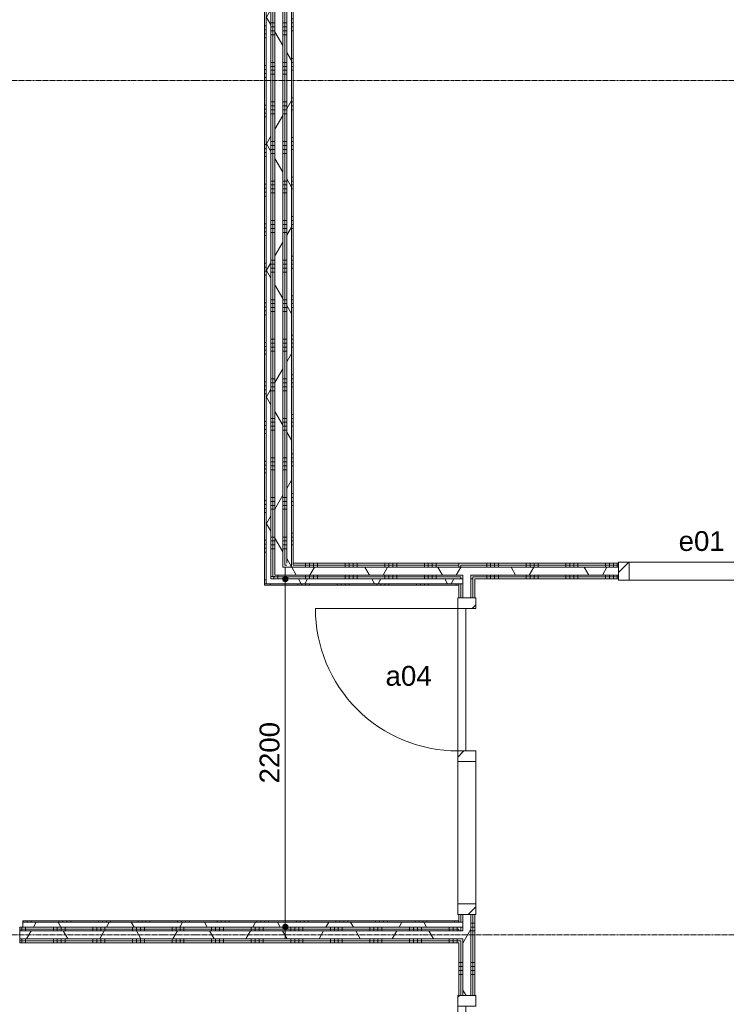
# Model space of a CAD drawing. Header units: millimetres. Extents: x 23061 to 67652, y 24168 to 59318.
# Tile 10 of 35: x 34476 to 38940, y 37362 to 43585. Entities that reach past the tile are written whole.
import ezdxf

# ---------------------------------------------------------------- set-up
doc = ezdxf.new("R2010")
doc.units = ezdxf.units.MM
doc.linetypes.add('stramien', pattern=[22.225, 12.7, -3.175, 3.175, -3.175])
doc.layers.add('00_Algemeen', color=7, linetype='Continuous', lineweight=9, true_color=0x00a600)
for name, color, linetype, lineweight in [('00_Algemeen-50', 7, 'Continuous', 9), ('22_Metselwerk', 7, 'Continuous', 18), ('30_Kozijnen-ramen-deuren', 7, 'Continuous', 9)]:
    doc.layers.add(name, color=color, linetype=linetype, lineweight=lineweight)
doc.styles.add('Arial_1', font='arial.ttf', dxfattribs={"height": 125})
doc.dimstyles.new('00_AEE_maatvoering_2_5mm', dxfattribs={"dimscale": 304.8, "dimtxt": 127.532425, "dimasz": 0.459318, "dimexe": 0.246063, "dimexo": 0.0625, "dimgap": 0, "dimtad": 1, "dimdec": 0, "dimzin": 0, "dimdsep": 46, "dimtxsty": 'Arial_1', "dimblk1": 'DOTSMALL', "dimblk2": 'DOTSMALL', "dimsah": 1, "dimcen": 0.09, "dimdle": 0.246063, "dimazin": 0, "dimtfac": 1, "dimtdec": 4, "dimtix": 1, "dimtmove": 0, "dimatfit": 3, "dimfxl": 0.246063, "dimfxlon": 1, "dimtvp": 1, "dimtolj": 1, "dimtzin": 0, "dimarcsym": 2})
pattern_1 = [(180, (37351.22, 36300), (4e-13, -250), []), (180, (37351.22, 36325), (4e-13, -250), []), (180, (37351.22, 36350), (4e-13, -250), []), (180, (37351.22, 36375), (4e-13, -250), [])]
pattern_2 = [(60, (28876.22, 0), (-346.4102, 200), []), (120, (28876.22, 0), (-346.4102, -200), [])]
pattern_3 = [(180, (36163.72, 44490), (4e-13, -250), []), (180, (36163.72, 44515), (4e-13, -250), []), (180, (36163.72, 44540), (4e-13, -250), []), (180, (36163.72, 44565), (4e-13, -250), [])]
pattern_4 = [(270, (36607.47, 40150), (250, -4e-13), []), (270, (36582.47, 40150), (250, -4e-13), []), (270, (36557.47, 40150), (250, -4e-13), []), (270, (36532.47, 40150), (250, -4e-13), [])]
pattern_5 = [(270, (35763.72, 37850), (250, 2e-14), []), (270, (35738.72, 37850), (250, 2e-14), []), (270, (35713.72, 37850), (250, 2e-14), []), (270, (35688.72, 37850), (250, 2e-14), [])]
pattern_6 = [(90, (43926.22, 40050), (-250, 1e-12), []), (90, (43951.22, 40050), (-250, 1e-12), []), (90, (43976.22, 40050), (-250, 1e-12), []), (90, (44001.22, 40050), (-250, 1e-12), [])]
pattern_7 = [(135, (39413, -8425), (-106.066, -106.066), [])]

# ---------------------------------------------------------------- blocks, each defined once
blk = doc.blocks.new('32_AEE_VO_FIX_Binnendeuren - D_900x2300_Dicht Paneel lariks-V2-02 tweede verdieping - A')
at = {"layer": '30_Kozijnen-ramen-deuren', "true_color": 0xc0c0c0}
h = blk.add_hatch(dxfattribs=at)
h.set_pattern_fill('FP_32', color=9, style=0, pattern_type=2)
h.set_pattern_definition([(135, (36900, -8425), (-106.066, -106.066), [])])
h.paths.add_polyline_path([(517, 25), (517, 57), (450, 57), (450, -57), (517, -57), (517, -25)])
h.paths.add_polyline_path([(-450, -50), (-450, 57), (-517, 57), (-517, -57), (-450, -57)])
at = {"layer": '30_Kozijnen-ramen-deuren'}
for p, q in [((-517, 57), (-450, 57)), ((-517, 50), (-517, 57)), ((-450, 57), (-450, -57)), ((450, 57), (517, 57)), ((450, -57), (450, 57)), ((517, 57), (517, 50)), ((-517, -57), (-517, -50)), ((-450, -57), (-517, -57)), ((-450, -7), (450, -7)), ((-450, -57), (-450, -7)), ((450, -57), (-450, -57)), ((450, -7), (450, -57)), ((517, -57), (450, -57)), ((517, -50), (517, -57))]:
    blk.add_line(p, q, dxfattribs=at)
blk = doc.blocks.new('32_AEE_VO_FIX_Binnenramen - R_b1034xh2367_Vast lariks-8011794-02 tweede verdieping - A')
at = {"layer": '30_Kozijnen-ramen-deuren', "true_color": 0xc0c0c0}
h = blk.add_hatch(dxfattribs=at)
h.set_pattern_fill('FP_40', color=9, style=0, pattern_type=2)
h.set_pattern_definition([(45, (-9900, -40100), (-106.066, 106.066), [])])
h.paths.add_polyline_path([(517, -57), (517, 57), (450, 57), (450, -57)])
h.paths.add_polyline_path([(-450, -57), (-450, 57), (-517, 57), (-517, -57)])
at = {"layer": '30_Kozijnen-ramen-deuren'}
for p, q in [((-450, 57), (-517, 57)), ((-517, 57), (-517, 50)), ((-450, -57), (-450, 57)), ((-450, 57), (450, 57)), ((517, 57), (450, 57)), ((450, 57), (450, -57)), ((517, 50), (517, 57)), ((-517, -50), (-517, -57)), ((-517, -57), (-450, -57)), ((-450, -57), (450, -57)), ((450, -57), (517, -57)), ((517, -57), (517, -50))]:
    blk.add_line(p, q, dxfattribs=at)
blk = doc.blocks.new('32_AEE_VO_FIX_Binnendeuren - D_1800x2300_Deur_zijlicht rechts 900 lariks-8008739-02 tweede verdieping - A')
at = {"layer": '30_Kozijnen-ramen-deuren', "true_color": 0xc0c0c0}
h = blk.add_hatch(dxfattribs=at)
h.set_pattern_fill('FP_53', color=9, style=0, pattern_type=2)
h.set_pattern_definition(pattern_7)
h.paths.add_polyline_path([(1484, -19.9), (1484, 57), (1417, 57), (1417, -57), (1484, -57), (1484, -25)])
h.paths.add_polyline_path([(-450, -57), (-450, 57), (-517, 57), (-517, -57)])
h = blk.add_hatch(dxfattribs=at)
h.set_pattern_fill('FP_53', color=9, style=0, pattern_type=2)
h.set_pattern_definition(pattern_7)
h.paths.add_polyline_path([(517, 57), (450, 57), (450, -57), (517, -57)])
at = {"layer": '30_Kozijnen-ramen-deuren'}
for p, q in [((-517, 57), (-450, 57)), ((-517, 50), (-517, 57)), ((-450, 57), (-450, -57)), ((450, 57), (517, 57)), ((450, -57), (450, 57)), ((517, 57), (1417, 57)), ((517, 57), (517, -57)), ((1417, 57), (1484, 57)), ((1417, -57), (1417, 57)), ((1484, 57), (1484, 50)), ((-517, -57), (-517, -50)), ((-450, -57), (-517, -57)), ((-450, -7), (450, -7)), ((-450, -57), (-450, -7)), ((450, -57), (-450, -57)), ((450, -7), (450, -57)), ((517, -57), (450, -57)), ((1417, -57), (517, -57)), ((1484, -57), (1417, -57)), ((1484, -50), (1484, -57))]:
    blk.add_line(p, q, dxfattribs=at)
blk = doc.blocks.new('30_AEE_VO_draairichting - 30_AEE_VO_draairichting-8193168-02 tweede verdieping - A')
at = {"layer": '30_Kozijnen-ramen-deuren'}
blk.add_line((-450, -900), (-450, 0), dxfattribs=at)
blk.add_arc((-450, 0), 900, 270, 0, dxfattribs=at)
blk = doc.blocks.new('DIMBLOCK26-02 tweede verdieping - A')
at = {"layer": '00_Algemeen-50', "transparency": 16777216}
h = blk.add_hatch(color=256, dxfattribs=at)
edge = h.paths.add_edge_path()
edge.add_arc((36154, 40050), 17.5, 0, 360)
h = blk.add_hatch(color=256, dxfattribs=at)
edge = h.paths.add_edge_path()
edge.add_arc((36154, 37850), 17.5, 0, 360)
for p, q in [((36154, 40125), (36154, 37775)), ((36154, 40050), (36079, 40050)), ((36154, 40050), (36229, 40050)), ((36154, 37850), (36079, 37850)), ((36154, 37850), (36229, 37850))]:
    blk.add_line(p, q, dxfattribs=at)
for centre in [(36154, 40050), (36154, 37850)]:
    blk.add_circle(centre, 17.5, dxfattribs=at)
at = {"layer": '00_Algemeen-50', "color": 0, "transparency": 16777216, "insert": (35991.7, 38757.7), "char_height": 125, "width": 461.471, "attachment_point": 1, "rotation": 90, "line_spacing_factor": 0.941778, "style": 'Arial_1'}
blk.add_mtext('2200', dxfattribs=at)
blk = doc.blocks.new('_DotSmall')
at = {"color": 0, "linetype": 'ByBlock', "const_width": 0.5}
blk.add_lwpolyline([(-0.0625, 0, 1), (0.0625, 0, 1)], format="xyb", close=True, dxfattribs=at)

msp = doc.modelspace()

# ---------------------------------------------------------------- hatches: boundary and pattern name
at = {"layer": '22_Metselwerk', "lineweight": 9}
h = msp.add_hatch(dxfattribs=at)
h.set_pattern_fill('FP_110', color=256, angle=90, style=0, pattern_type=2)
h.set_pattern_definition([(180, (36063.72, 44470), (4e-13, -250), []), (180, (36063.72, 44495), (4e-13, -250), []), (180, (36063.72, 44520), (4e-13, -250), []), (180, (36063.72, 44545), (4e-13, -250), [])])
h.paths.add_polyline_path([(36023.7, 40010), (36033.7, 40010), (36033.7, 48730), (36023.7, 48730), (36023.7, 40017)])
h = msp.add_hatch(dxfattribs=at)
h.set_pattern_fill('FP_11', color=256, angle=60, style=0, pattern_type=2)
h.set_pattern_definition(pattern_2)
h.paths.add_polyline_path([(36063.7, 40020), (36063.7, 48754.5), (36033.7, 48754.5), (36033.7, 40020)])
h = msp.add_hatch(dxfattribs=at)
h.set_pattern_fill('FP_18', color=256, angle=90, style=0, pattern_type=2)
h.set_pattern_definition(pattern_3)
h.paths.add_polyline_path([(36076.2, 40050), (36076.2, 48730), (36063.7, 48730), (36063.7, 40050)])
h = msp.add_hatch(dxfattribs=at)
h.set_pattern_fill('FP_18', color=256, angle=90, style=0, pattern_type=2)
h.set_pattern_definition(pattern_3)
h.paths.add_polyline_path([(36088.7, 40062.5), (36088.7, 48730), (36076.2, 48730), (36076.2, 40062.5)])
h = msp.add_hatch(dxfattribs=at)
h.set_pattern_fill('FP_11', color=256, angle=60, style=0, pattern_type=2)
h.set_pattern_definition(pattern_2)
h.paths.add_polyline_path([(36138.7, 40075), (36138.7, 48730), (36088.7, 48730), (36088.7, 40075), (36125.5, 40075)])
h = msp.add_hatch(dxfattribs=at)
h.set_pattern_fill('FP_18', color=256, angle=90, style=0, pattern_type=2)
h.set_pattern_definition(pattern_3)
h.paths.add_polyline_path([(36151.2, 40125), (36151.2, 48730), (36138.7, 48730), (36138.7, 40125)])
h = msp.add_hatch(dxfattribs=at)
h.set_pattern_fill('FP_18', color=256, angle=90, style=0, pattern_type=2)
h.set_pattern_definition(pattern_3)
h.paths.add_polyline_path([(36151.2, 40137.5), (36163.7, 40137.5), (36163.7, 48730), (36151.2, 48730), (36151.2, 40160)])
h = msp.add_hatch(dxfattribs=at)
h.set_pattern_fill('FP_11', color=256, angle=60, style=0, pattern_type=2)
h.set_pattern_definition(pattern_2)
h.paths.add_polyline_path([(36193.7, 40125), (36193.7, 48754.5), (36163.7, 48754.5), (36163.7, 40125)])
h = msp.add_hatch(dxfattribs=at)
h.set_pattern_fill('FP_109', color=256, angle=90, style=0, pattern_type=2)
h.set_pattern_definition([(1e-13, (36163.72, 44340), (-4e-13, 250), []), (1e-13, (36163.72, 44315), (-4e-13, 250), []), (1e-13, (36163.72, 44290), (-4e-13, 250), []), (1e-13, (36163.72, 44265), (-4e-13, 250), [])])
h.paths.add_polyline_path([(36193.7, 40137.5), (36203.7, 40137.5), (36203.7, 48730), (36193.7, 48730), (36193.7, 40150)])
h = msp.add_hatch(dxfattribs=at)
h.set_pattern_fill('FP_19', color=256, angle=-270, style=0, pattern_type=2)
h.set_pattern_definition(pattern_4)
h.paths.add_polyline_path([(37251.2, 40137.5), (37251.2, 40150), (36203.7, 40150), (36203.7, 40137.5), (37136.8, 40137.5)])
h = msp.add_hatch(dxfattribs=at)
h.set_pattern_fill('FP_37', color=256, angle=90, style=0, pattern_type=2)
h.set_pattern_definition(pattern_6)
h.paths.add_polyline_path([(50401.2, 40137.5), (50413.7, 40137.5), (50413.7, 40150), (50093.2, 40150), (50093.2, 40137.5), (50140.4, 40137.5)])
h.paths.add_polyline_path([(49059.2, 40137.5), (49059.2, 40150), (48293.2, 40150), (48293.2, 40137.5), (48406.6, 40137.5)])
h.paths.add_polyline_path([(47259.2, 40137.5), (47259.2, 40150), (46493.2, 40150), (46493.2, 40137.5)])
h.paths.add_polyline_path([(44693.2, 40137.5), (45459.2, 40137.5), (45459.2, 40150), (44693.2, 40150)])
h.paths.add_polyline_path([(43238.7, 40137.5), (43238.7, 40150), (42893.2, 40150), (42893.2, 40137.5), (43205.2, 40137.5)])
h.paths.add_polyline_path([(43494.1, 40137.5), (43659.2, 40137.5), (43659.2, 40150), (43356.2, 40150), (43356.2, 40137.5)])
h.paths.add_polyline_path([(43301.2, 40137.5), (43326.2, 40137.5), (43326.2, 40150), (43301.2, 40150)])
h.paths.add_polyline_path([(41471.4, 40137.5), (41859.2, 40137.5), (41859.2, 40150), (41093.2, 40150), (41093.2, 40137.5)])
h.paths.add_polyline_path([(39293.2, 40137.5), (40059.2, 40137.5), (40059.2, 40150), (39293.2, 40150)])
h.paths.add_polyline_path([(37425.8, 40137.5), (38259.2, 40137.5), (38259.2, 40150), (37251.2, 40150), (37251.2, 40137.5), (37281.3, 40137.5)])
h = msp.add_hatch(dxfattribs=at)
h.set_pattern_fill('FP_20', color=256, angle=60, style=0, pattern_type=2)
h.set_pattern_definition(pattern_2)
h.paths.add_polyline_path([(37263.7, 40075), (37276.2, 40075), (37276.2, 40125), (36138.7, 40125), (36138.7, 40075), (37251.2, 40075)])
h = msp.add_hatch(dxfattribs=at)
h.set_pattern_fill('FP_19', color=256, angle=-270, style=0, pattern_type=2)
h.set_pattern_definition(pattern_4)
h.paths.add_polyline_path([(37251.2, 40125), (37251.2, 40137.5), (36193.7, 40137.5), (36193.7, 40125), (37136.8, 40125)])
h.paths.add_polyline_path([(36163.7, 40125), (36163.7, 40137.5), (36151.2, 40137.5), (36151.2, 40125)])
h = msp.add_hatch(dxfattribs=at)
h.set_pattern_fill('FP_14', color=256, angle=90, style=0, pattern_type=2)
h.set_pattern_definition(pattern_1)
h.paths.add_polyline_path([(37251.2, 32350), (37263.7, 32350), (37263.7, 32375), (37251.2, 32375), (37251.2, 32362.5)])
h.paths.add_polyline_path([(37251.2, 32437.5), (37263.7, 32437.5), (37263.7, 32450), (37251.2, 32450)])
h.paths.add_polyline_path([(37251.2, 32480), (37263.7, 32480), (37263.7, 32783), (37251.2, 32783), (37251.2, 32490)])
h.paths.add_polyline_path([(37251.2, 33817), (37263.7, 33817), (37263.7, 34583), (37251.2, 34583)])
h.paths.add_polyline_path([(37263.7, 35617), (37263.7, 36383), (37251.2, 36383), (37251.2, 35617)])
h.paths.add_polyline_path([(37263.7, 37417), (37263.7, 37762.5), (37251.2, 37762.5), (37251.2, 37417)])
h.paths.add_polyline_path([(37263.7, 37825), (37263.7, 37850), (37251.2, 37850), (37251.2, 37825)])
h.paths.add_polyline_path([(37263.7, 37880), (37263.7, 37929), (37251.2, 37929), (37251.2, 37880)])
h.paths.add_polyline_path([(37251.2, 39930), (37263.7, 39930), (37263.7, 40020), (37251.2, 40020), (37251.2, 40010)])
h.paths.add_polyline_path([(37263.7, 40050), (37263.7, 40062.5), (37251.2, 40062.5), (37251.2, 40050)])
h.paths.add_polyline_path([(37251.2, 40125), (37263.7, 40125), (37263.7, 40137.5), (37251.2, 40137.5)])
h = msp.add_hatch(dxfattribs=at)
h.set_pattern_fill('FP_37', color=256, angle=90, style=0, pattern_type=2)
h.set_pattern_definition(pattern_6)
h.paths.add_polyline_path([(50413.7, 40125), (50413.7, 40137.5), (50093.2, 40137.5), (50093.2, 40125), (50401.2, 40125)])
h.paths.add_polyline_path([(48406.6, 40125), (49059.2, 40125), (49059.2, 40137.5), (48293.2, 40137.5), (48293.2, 40125)])
h.paths.add_polyline_path([(47259.2, 40125), (47259.2, 40137.5), (46493.2, 40137.5), (46493.2, 40125)])
h.paths.add_polyline_path([(43251.2, 40125), (43251.2, 40137.5), (42893.2, 40137.5), (42893.2, 40125), (43205.2, 40125)])
h.paths.add_polyline_path([(43659.2, 40125), (43659.2, 40137.5), (43356.2, 40137.5), (43356.2, 40125), (43494.1, 40125)])
h.paths.add_polyline_path([(43301.2, 40125), (43326.2, 40125), (43326.2, 40137.5), (43301.2, 40137.5)])
h.paths.add_polyline_path([(44693.2, 40125), (45459.2, 40125), (45459.2, 40137.5), (44693.2, 40137.5)])
h.paths.add_polyline_path([(38259.2, 40125), (38259.2, 40137.5), (37263.7, 40137.5), (37263.7, 40125), (38003.8, 40125)])
h.paths.add_polyline_path([(40059.2, 40125), (40059.2, 40137.5), (39293.2, 40137.5), (39293.2, 40125)])
h.paths.add_polyline_path([(41859.2, 40125), (41859.2, 40137.5), (41093.2, 40137.5), (41093.2, 40125), (41471.4, 40125)])
h = msp.add_hatch(dxfattribs=at)
h.set_pattern_fill('FP_11', color=256, angle=60, style=0, pattern_type=2)
h.set_pattern_definition(pattern_2)
h.paths.add_polyline_path([(50140.4, 40075), (50426.2, 40075), (50426.2, 40125), (50093.2, 40125), (50093.2, 40075)])
h.paths.add_polyline_path([(47259.2, 40075), (47259.2, 40125), (46493.2, 40125), (46493.2, 40075)])
h.paths.add_polyline_path([(48406.6, 40075), (49059.2, 40075), (49059.2, 40125), (48293.2, 40125), (48293.2, 40075)])
h.paths.add_polyline_path([(45459.2, 40075), (45459.2, 40125), (44693.2, 40125), (44693.2, 40075)])
h.paths.add_polyline_path([(43205.2, 40075), (43659.2, 40075), (43659.2, 40125), (42893.2, 40125), (42893.2, 40075)])
h.paths.add_polyline_path([(41859.2, 40075), (41859.2, 40125), (41093.2, 40125), (41093.2, 40075), (41471.4, 40075)])
h.paths.add_polyline_path([(39293.2, 40075), (40059.2, 40075), (40059.2, 40125), (39293.2, 40125)])
h.paths.add_polyline_path([(38259.2, 40075), (38259.2, 40125), (37276.2, 40125), (37276.2, 40075), (38003.8, 40075)])
h = msp.add_hatch(dxfattribs=at)
h.set_pattern_fill('FP_111', color=256, angle=-270, style=0, pattern_type=2)
h.set_pattern_definition([(270, (36557.47, 40050), (250, -7e-13), []), (270, (36532.47, 40050), (250, -7e-13), []), (270, (36507.47, 40050), (250, -7e-13), []), (270, (36482.47, 40050), (250, -7e-13), [])])
h.paths.add_polyline_path([(37166.4, 40010), (37251.2, 40010), (37251.2, 40020), (36033.7, 40020), (36033.7, 40010), (37136.8, 40010)])
h = msp.add_hatch(dxfattribs=at)
h.set_pattern_fill('FP_20', color=256, angle=60, style=0, pattern_type=2)
h.set_pattern_definition(pattern_2)
h.paths.add_polyline_path([(37136.8, 40020), (37276.2, 40020), (37276.2, 40050), (36063.7, 40050), (36063.7, 40020), (36847.9, 40020)])
h = msp.add_hatch(dxfattribs=at)
h.set_pattern_fill('FP_19', color=256, angle=-270, style=0, pattern_type=2)
h.set_pattern_definition(pattern_4)
h.paths.add_polyline_path([(37136.8, 40050), (37251.2, 40050), (37251.2, 40062.5), (36076.2, 40062.5), (36076.2, 40050), (36847.9, 40050)])
h = msp.add_hatch(dxfattribs=at)
h.set_pattern_fill('FP_19', color=256, angle=-270, style=0, pattern_type=2)
h.set_pattern_definition(pattern_4)
h.paths.add_polyline_path([(36163.7, 40062.5), (37263.7, 40062.5), (37263.7, 40075), (36088.7, 40075), (36088.7, 40062.5), (36125.5, 40062.5)])
h = msp.add_hatch(dxfattribs=at)
h.set_pattern_fill('FP_14', color=256, angle=90, style=0, pattern_type=2)
h.set_pattern_definition(pattern_1)
h.paths.add_polyline_path([(37276.2, 32350), (37276.2, 32375), (37263.7, 32375), (37263.7, 32350)])
h.paths.add_polyline_path([(37263.7, 32425), (37276.2, 32425), (37276.2, 32450), (37263.7, 32450), (37263.7, 32436.2)])
h.paths.add_polyline_path([(37263.7, 32480), (37276.2, 32480), (37276.2, 32783), (37263.7, 32783), (37263.7, 32579.2)])
h.paths.add_polyline_path([(37263.7, 33817), (37276.2, 33817), (37276.2, 34583), (37263.7, 34583)])
h.paths.add_polyline_path([(37276.2, 35617), (37276.2, 36383), (37263.7, 36383), (37263.7, 35617)])
h.paths.add_polyline_path([(37276.2, 37417), (37276.2, 37775), (37263.7, 37775), (37263.7, 37417)])
h.paths.add_polyline_path([(37276.2, 37825), (37276.2, 37850), (37263.7, 37850), (37263.7, 37825)])
h.paths.add_polyline_path([(37263.7, 37880), (37276.2, 37880), (37276.2, 37929), (37263.7, 37929)])
h.paths.add_polyline_path([(37263.7, 39930), (37276.2, 39930), (37276.2, 40020), (37263.7, 40020), (37263.7, 40017)])
h.paths.add_polyline_path([(37263.7, 40050), (37276.2, 40050), (37276.2, 40075), (37263.7, 40075), (37263.7, 40062.5)])
h = msp.add_hatch(dxfattribs=at)
h.set_pattern_fill('FP_11', color=256, angle=60, style=0, pattern_type=2)
h.set_pattern_definition(pattern_2)
h.paths.add_polyline_path([(37281.3, 32350), (37326.2, 32350), (37326.2, 32783), (37276.2, 32783), (37276.2, 32350)])
h.paths.add_polyline_path([(37276.2, 33817), (37326.2, 33817), (37326.2, 34583), (37276.2, 34583)])
h.paths.add_polyline_path([(37276.2, 35617), (37326.2, 35617), (37326.2, 36383), (37276.2, 36383)])
h.paths.add_polyline_path([(37276.2, 37417), (37326.2, 37417), (37326.2, 37929), (37276.2, 37929), (37276.2, 37442.4)])
h.paths.add_polyline_path([(37326.2, 39930), (37326.2, 40075), (37276.2, 40075), (37276.2, 39930)])
h = msp.add_hatch(dxfattribs=at)
h.set_pattern_fill('FP_37', color=256, angle=90, style=0, pattern_type=2)
h.set_pattern_definition(pattern_6)
h.paths.add_polyline_path([(50140.4, 40062.5), (50451.2, 40062.5), (50451.2, 40075), (50093.2, 40075), (50093.2, 40062.5)])
h.paths.add_polyline_path([(49059.2, 40062.5), (49059.2, 40075), (48293.2, 40075), (48293.2, 40062.5), (48406.6, 40062.5)])
h.paths.add_polyline_path([(47259.2, 40062.5), (47259.2, 40075), (46493.2, 40075), (46493.2, 40062.5)])
h.paths.add_polyline_path([(45459.2, 40062.5), (45459.2, 40075), (44693.2, 40075), (44693.2, 40062.5)])
h.paths.add_polyline_path([(43205.2, 40062.5), (43659.2, 40062.5), (43659.2, 40075), (42893.2, 40075), (42893.2, 40062.5)])
h.paths.add_polyline_path([(41859.2, 40062.5), (41859.2, 40075), (41093.2, 40075), (41093.2, 40062.5), (41471.4, 40062.5)])
h.paths.add_polyline_path([(39293.2, 40062.5), (40059.2, 40062.5), (40059.2, 40075), (39293.2, 40075)])
h.paths.add_polyline_path([(37425.8, 40062.5), (38259.2, 40062.5), (38259.2, 40075), (37326.2, 40075), (37326.2, 40062.5), (37338.7, 40062.5)])
h = msp.add_hatch(dxfattribs=at)
h.set_pattern_fill('FP_14', color=256, angle=90, style=0, pattern_type=2)
h.set_pattern_definition(pattern_1)
h.paths.add_polyline_path([(37326.2, 32450), (37338.7, 32450), (37338.7, 32783), (37326.2, 32783), (37326.2, 32579.2)])
h.paths.add_polyline_path([(37326.2, 33817), (37338.7, 33817), (37338.7, 34583), (37326.2, 34583)])
h.paths.add_polyline_path([(37338.7, 35617), (37338.7, 36383), (37326.2, 36383), (37326.2, 35617)])
h.paths.add_polyline_path([(37326.2, 37417), (37338.7, 37417), (37338.7, 37929), (37326.2, 37929), (37326.2, 37442.4)])
h.paths.add_polyline_path([(37338.7, 39930), (37338.7, 40062.5), (37326.2, 40062.5), (37326.2, 39930)])
h = msp.add_hatch(dxfattribs=at)
h.set_pattern_fill('FP_37', color=256, angle=90, style=0, pattern_type=2)
h.set_pattern_definition(pattern_6)
h.paths.add_polyline_path([(50093.2, 40050), (50438.7, 40050), (50438.7, 40062.5), (50093.2, 40062.5)])
h.paths.add_polyline_path([(48406.6, 40050), (49059.2, 40050), (49059.2, 40062.5), (48293.2, 40062.5), (48293.2, 40050)])
h.paths.add_polyline_path([(47259.2, 40050), (47259.2, 40062.5), (46493.2, 40062.5), (46493.2, 40050)])
h.paths.add_polyline_path([(45459.2, 40050), (45459.2, 40062.5), (44693.2, 40062.5), (44693.2, 40050)])
h.paths.add_polyline_path([(42893.2, 40050), (43659.2, 40050), (43659.2, 40062.5), (42893.2, 40062.5)])
h.paths.add_polyline_path([(41859.2, 40050), (41859.2, 40062.5), (41093.2, 40062.5), (41093.2, 40050), (41471.4, 40050)])
h.paths.add_polyline_path([(39293.2, 40050), (40059.2, 40050), (40059.2, 40062.5), (39293.2, 40062.5)])
h.paths.add_polyline_path([(37425.8, 40050), (38259.2, 40050), (38259.2, 40062.5), (37338.7, 40062.5), (37338.7, 40050), (37351.2, 40050)])
h = msp.add_hatch(dxfattribs=at)
h.set_pattern_fill('FP_14', color=256, angle=90, style=0, pattern_type=2)
h.set_pattern_definition(pattern_1)
h.paths.add_polyline_path([(37351.2, 32450), (37351.2, 32783), (37338.7, 32783), (37338.7, 32450)])
h.paths.add_polyline_path([(37351.2, 33817), (37351.2, 34583), (37338.7, 34583), (37338.7, 33817)])
h.paths.add_polyline_path([(37351.2, 35617), (37351.2, 36383), (37338.7, 36383), (37338.7, 35617)])
h.paths.add_polyline_path([(37338.7, 37417), (37351.2, 37417), (37351.2, 37929), (37338.7, 37929), (37338.7, 37442.4)])
h.paths.add_polyline_path([(37351.2, 39930), (37351.2, 40050), (37338.7, 40050), (37338.7, 39930)])
h = msp.add_hatch(dxfattribs=at)
h.set_pattern_fill('FP_22', color=256, angle=90, style=0, pattern_type=2)
h.set_pattern_definition(pattern_5)
h.paths.add_polyline_path([(34476.2, 37837.5), (37251.2, 37837.5), (37251.2, 37850), (34476.2, 37850)])
h = msp.add_hatch(dxfattribs=at)
h.set_pattern_fill('FP_147', color=256, angle=90, style=0, pattern_type=2)
h.set_pattern_definition([(90, (35973.72, 37850), (-250, 1e-13), []), (90, (35998.72, 37850), (-250, 1e-13), []), (90, (36023.72, 37850), (-250, 1e-13), []), (90, (36048.72, 37850), (-250, 1e-13), [])])
h.paths.add_polyline_path([(37251.2, 37880), (37251.2, 37890), (34496.2, 37890), (34496.2, 37880), (37136.8, 37880)])
h = msp.add_hatch(dxfattribs=at)
h.set_pattern_fill('FP_11', color=256, angle=60, style=0, pattern_type=2)
h.set_pattern_definition(pattern_2)
h.paths.add_polyline_path([(37276.2, 37850), (37276.2, 37880), (34496.2, 37880), (34496.2, 37850), (37263.7, 37850)])
h = msp.add_hatch(dxfattribs=at)
h.set_pattern_fill('FP_22', color=256, angle=90, style=0, pattern_type=2)
h.set_pattern_definition(pattern_5)
h.paths.add_polyline_path([(34476.2, 37825), (37251.2, 37825), (37251.2, 37837.5), (34476.2, 37837.5)])
h = msp.add_hatch(dxfattribs=at)
h.set_pattern_fill('FP_11', color=256, angle=60, style=0, pattern_type=2)
h.set_pattern_definition(pattern_2)
h.paths.add_polyline_path([(34476.2, 37775), (37276.2, 37775), (37276.2, 37825), (34476.2, 37825)])
h = msp.add_hatch(dxfattribs=at)
h.set_pattern_fill('FP_22', color=256, angle=90, style=0, pattern_type=2)
h.set_pattern_definition(pattern_5)
h.paths.add_polyline_path([(34536.1, 37762.5), (37263.7, 37762.5), (37263.7, 37775), (34476.2, 37775), (34476.2, 37762.5)])
h = msp.add_hatch(dxfattribs=at)
h.set_pattern_fill('FP_22', color=256, angle=90, style=0, pattern_type=2)
h.set_pattern_definition(pattern_5)
h.paths.add_polyline_path([(34476.2, 37750), (37251.2, 37750), (37251.2, 37762.5), (34476.2, 37762.5)])

# ---------------------------------------------------------------- linework, layer by layer
at = {"layer": '00_Algemeen', "color": 150, "linetype": 'stramien', "true_color": 0x0080ff}
for p, q in [((67351.6, 43200), (23360.9, 43200)), ((67351.6, 37800), (23360.9, 37800))]:
    msp.add_line(p, q, dxfattribs=at)
at = {"layer": '22_Metselwerk', "lineweight": 9}
for p, q in [((36023.7, 48730), (36023.7, 40010)), ((36033.7, 40020), (36033.7, 48754.5)), ((36063.7, 40050), (36063.7, 48754.5)), ((36076.2, 40062.5), (36076.2, 48730)), ((36151.2, 40137.5), (36151.2, 48730)), ((36163.7, 48754.5), (36163.7, 40150)), ((36193.7, 48754.5), (36193.7, 40125)), ((36203.7, 40137.5), (36203.7, 48730)), ((38259.2, 40150), (36203.7, 40150)), ((38259.2, 40125), (38259.2, 40150)), ((36163.7, 40137.5), (36151.2, 40137.5)), ((37251.2, 40137.5), (36203.7, 40137.5)), ((37251.2, 40137.5), (37251.2, 40125)), ((37263.7, 40125), (37263.7, 40137.5)), ((37263.7, 40137.5), (38259.2, 40137.5)), ((37276.2, 40020), (36033.7, 40020)), ((36063.7, 40050), (37276.2, 40050)), ((37263.7, 40062.5), (36076.2, 40062.5)), ((37251.2, 40020), (37251.2, 39930)), ((37263.7, 40050), (37263.7, 40062.5)), ((37263.7, 39930), (37263.7, 40020)), ((37338.7, 39930), (37338.7, 40062.5)), ((37338.7, 40062.5), (38259.2, 40062.5)), ((37351.2, 39930), (37351.2, 40050)), ((37351.2, 40050), (38259.2, 40050)), ((38259.2, 40050), (38259.2, 40075)), ((36023.7, 40010), (37251.2, 40010)), ((37251.2, 39930), (37276.2, 39930)), ((37326.2, 39930), (37351.2, 39930)), ((37251.2, 37929), (37251.2, 37880)), ((37276.2, 37929), (37251.2, 37929)), ((37263.7, 37880), (37263.7, 37929)), ((37351.2, 37929), (37326.2, 37929)), ((37338.7, 37417), (37338.7, 37929)), ((37351.2, 37417), (37351.2, 37929)), ((37276.2, 37850), (34476.2, 37850)), ((34476.2, 37850), (34476.2, 37825)), ((37251.2, 37890), (34496.2, 37890)), ((34496.2, 37890), (34496.2, 37850)), ((37276.2, 37880), (34496.2, 37880)), ((37263.7, 37825), (37263.7, 37850)), ((34476.2, 37837.5), (37251.2, 37837.5)), ((37251.2, 37825), (37251.2, 37837.5)), ((34476.2, 37775), (34476.2, 37750)), ((34476.2, 37762.5), (37263.7, 37762.5)), ((34476.2, 37750), (37251.2, 37750)), ((37251.2, 37750), (37251.2, 37417)), ((37263.7, 37417), (37263.7, 37762.5)), ((37251.2, 37417), (37276.2, 37417)), ((37326.2, 37417), (37351.2, 37417))]:
    msp.add_line(p, q, dxfattribs=at)
at = {"layer": '22_Metselwerk'}
for p, q in [((36088.7, 40075), (36088.7, 48730)), ((36138.7, 40125), (36138.7, 48730)), ((38259.2, 40125), (36138.7, 40125)), ((38259.2, 40075), (38259.2, 40125)), ((37276.2, 40075), (36088.7, 40075)), ((37276.2, 40075), (37276.2, 39930)), ((37326.2, 39930), (37326.2, 40075)), ((37326.2, 40075), (38259.2, 40075)), ((37276.2, 39930), (37326.2, 39930)), ((37326.2, 37929), (37276.2, 37929)), ((37276.2, 37825), (37276.2, 37929)), ((37326.2, 37417), (37326.2, 37929)), ((34476.2, 37825), (34476.2, 37775)), ((34476.2, 37825), (37276.2, 37825)), ((34476.2, 37775), (37276.2, 37775)), ((37276.2, 37417), (37276.2, 37775)), ((37276.2, 37417), (37326.2, 37417))]:
    msp.add_line(p, q, dxfattribs=at)

# ---------------------------------------------------------------- block references
at = {"layer": '30_Kozijnen-ramen-deuren'}
msp.add_blockref('32_AEE_VO_FIX_Binnenramen - R_b1034xh2367_Vast lariks-8011794-02 tweede verdieping - A', (38776.2, 40100), dxfattribs=at)
at = {"layer": '30_Kozijnen-ramen-deuren', "rotation": 269.9999999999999}
for name, p in [('32_AEE_VO_FIX_Binnendeuren - D_1800x2300_Deur_zijlicht rechts 900 lariks-8008739-02 tweede verdieping - A', (37301.2, 39413)), ('30_AEE_VO_draairichting - 30_AEE_VO_draairichting-8193168-02 tweede verdieping - A', (37244.2, 39413)), ('32_AEE_VO_FIX_Binnendeuren - D_900x2300_Dicht Paneel lariks-V2-02 tweede verdieping - A', (37301.2, 36900))]:
    msp.add_blockref(name, p, dxfattribs=at)

# ---------------------------------------------------------------- texts
at = {"layer": '00_Algemeen', "color": 7, "insert": (36787.6, 39500.1), "char_height": 125, "width": 348.734, "attachment_point": 1, "style": 'Arial_1'}
msp.add_mtext('a04', dxfattribs=at)
at = {"layer": '30_Kozijnen-ramen-deuren', "insert": (38638.9, 40352.1), "char_height": 125, "width": 348.734, "attachment_point": 1, "style": 'Arial_1'}
msp.add_mtext('e01', dxfattribs=at)

# ---------------------------------------------------------------- dimensions: what is measured, and where the dimension line sits
at = {"layer": '00_Algemeen', "color": 7}
dim = msp.add_linear_dim(base=(36154, 37850), p1=(36229, 40050), p2=(36229, 37850), angle=90, dimstyle='00_AEE_maatvoering_2_5mm', override={"dimpost": '<>', "dimfxl": 2200}, dxfattribs=at)
dim.commit()
dim.dimension.update_dxf_attribs({"geometry": 'DIMBLOCK26-02 tweede verdieping - A', "text_midpoint": (36090.2, 38950)})

doc.saveas('drawing.dxf')
